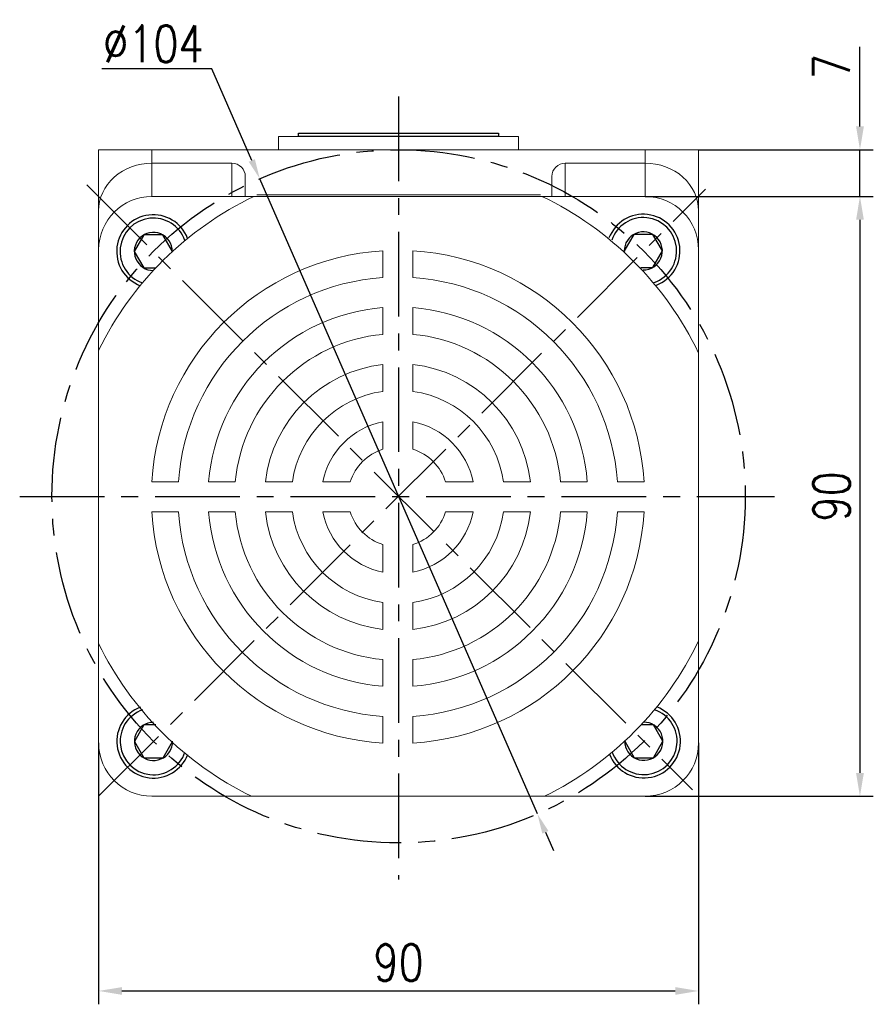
# Model space of a CAD drawing. Header units: inches. Extents: x 837 to 6223, y -2862 to 3098.
# Tile 60 of 139: x 5865 to 5993, y -2463 to -2315. Entities that reach past the tile are written whole.
import ezdxf

# ---------------------------------------------------------------- set-up
doc = ezdxf.new("R2010")
doc.units = ezdxf.units.IN
doc.header["$LTSCALE"] = 10
doc.header["$MEASUREMENT"] = 0
doc.linetypes.add('CENTER', pattern=[10.16, 6.35, -1.27, 1.27, -1.27])
for name, color, linetype in [('1轮廓实线层', 7, 'Continuous'), ('3中心线层', 1, 'CENTER'), ('7标注层', 4, 'Continuous')]:
    doc.layers.add(name, color=color, linetype=linetype)
doc.styles.add('PC_TEXTSTYLE', font='isocp.shx', dxfattribs={"width": 0.8, "bigfont": 'HZFS.SHX'})
doc.styles.add('TH_GBDIM', font='romans.shx', dxfattribs={"width": 0.8, "bigfont": 'gbcbig.shx'})
doc.dimstyles.new('TH_GBDIM', dxfattribs={"dimtxt": 3.5, "dimasz": 2.5, "dimexe": 2, "dimexo": 0, "dimgap": 1, "dimtad": 1, "dimdec": 4, "dimdsep": 46, "dimtxsty": 'TH_GBDIM', "dimcen": 0.09, "dimclrd": 4, "dimclre": 4, "dimclrt": 3, "dimadec": 0, "dimazin": 0, "dimtfac": 1, "dimtdec": 4, "dimtmove": 0, "dimatfit": 3, "dimfxl": 1, "dimtzin": 0, "dimarcsym": 0})
doc.dimstyles.new('直径标注A3', dxfattribs={"dimtxt": 3.5, "dimasz": 3, "dimexe": 2, "dimexo": 0.0625, "dimgap": 1, "dimtad": 1, "dimtih": 1, "dimtoh": 1, "dimdsep": 46, "dimtxsty": 'PC_TEXTSTYLE', "dimsah": 1, "dimcen": 0.09, "dimclrt": 3, "dimadec": 0, "dimazin": 0, "dimtfac": 0.7, "dimtmove": 0, "dimatfit": 0, "dimfxl": 1, "dimtzin": 0, "dimarcsym": 0})

# ---------------------------------------------------------------- blocks, each defined once
blk = doc.blocks.new('*D541')
at = {"layer": '7标注层', "color": 4, "lineweight": -2, "transparency": 16777216}
for p, q in [((5876.61, -2423.51), (5876.61, -2462.72)), ((5966.61, -2423.51), (5966.61, -2462.72)), ((5880.11, -2460.72), (5963.11, -2460.72))]:
    blk.add_line(p, q, dxfattribs=at)
at = {"layer": '7标注层', "color": 4, "transparency": 16777216}
for points in [[(5880.11, -2460.14), (5880.11, -2461.3), (5876.61, -2460.72)], [(5963.11, -2460.14), (5963.11, -2461.3), (5966.61, -2460.72)]]:
    blk.add_solid(points, dxfattribs=at)
at = {"layer": 'Defpoints', "color": 0, "transparency": 16777216}
for p in [(5876.61, -2423.51), (5966.61, -2423.51), (5966.61, -2460.72)]:
    blk.add_point(p, dxfattribs=at)
at = {"layer": '7标注层', "color": 3, "transparency": 16777216, "insert": (5921.61, -2456.47), "char_height": 5.5, "attachment_point": 5, "style": 'TH_GBDIM'}
blk.add_mtext('90', dxfattribs=at)
blk = doc.blocks.new('*D542')
at = {"layer": '7标注层', "color": 4, "lineweight": -2, "transparency": 16777216}
for p, q in [((5958.61, -2341.51), (5992.82, -2341.51)), ((5990.82, -2345.01), (5990.82, -2428.01)), ((5958.61, -2431.51), (5992.82, -2431.51))]:
    blk.add_line(p, q, dxfattribs=at)
at = {"layer": '7标注层', "color": 4, "transparency": 16777216}
for points in [[(5990.24, -2345.01), (5991.41, -2345.01), (5990.82, -2341.51)], [(5990.24, -2428.01), (5991.41, -2428.01), (5990.82, -2431.51)]]:
    blk.add_solid(points, dxfattribs=at)
at = {"layer": 'Defpoints', "color": 0, "transparency": 16777216}
for p in [(5958.61, -2341.51), (5958.61, -2431.51), (5990.82, -2431.51)]:
    blk.add_point(p, dxfattribs=at)
at = {"layer": '7标注层', "color": 3, "transparency": 16777216, "insert": (5986.57, -2386.51), "char_height": 5.5, "attachment_point": 5, "rotation": 90, "style": 'TH_GBDIM'}
blk.add_mtext('90', dxfattribs=at)
blk = doc.blocks.new('*D543')
at = {"layer": '7标注层', "color": 4, "lineweight": -2, "transparency": 16777216}
for p, q in [((5990.82, -2331.01), (5990.82, -2319.07)), ((5966.61, -2334.51), (5992.82, -2334.51)), ((5990.82, -2341.51), (5990.82, -2334.51)), ((5967.66, -2341.51), (5992.82, -2341.51)), ((5990.82, -2345.01), (5990.82, -2348.51))]:
    blk.add_line(p, q, dxfattribs=at)
at = {"layer": '7标注层', "color": 4, "transparency": 16777216}
for points in [[(5990.24, -2331.01), (5991.41, -2331.01), (5990.82, -2334.51)], [(5990.24, -2345.01), (5991.41, -2345.01), (5990.82, -2341.51)]]:
    blk.add_solid(points, dxfattribs=at)
at = {"layer": 'Defpoints', "color": 0, "transparency": 16777216}
for p in [(5966.61, -2334.51), (5967.66, -2341.51), (5990.82, -2341.51)]:
    blk.add_point(p, dxfattribs=at)
at = {"layer": '7标注层', "color": 3, "transparency": 16777216, "insert": (5986.57, -2322.04), "char_height": 5.5, "attachment_point": 5, "rotation": 90, "style": 'TH_GBDIM'}
blk.add_mtext('7', dxfattribs=at)
blk = doc.blocks.new('*D540')
at = {"layer": '7标注层', "color": 0, "lineweight": -2, "transparency": 16777216}
for p, q in [((5893.57, -2322.35), (5877.07, -2322.35)), ((5899.59, -2336.11), (5893.57, -2322.35)), ((5942.43, -2434.16), (5900.79, -2338.86)), ((5943.63, -2436.91), (5944.83, -2439.66))]:
    blk.add_line(p, q, dxfattribs=at)
at = {"layer": '7标注层', "color": 0, "transparency": 16777216}
for points in [[(5900.04, -2335.91), (5899.13, -2336.31), (5900.79, -2338.86)], [(5944.09, -2436.71), (5943.17, -2437.11), (5942.43, -2434.16)]]:
    blk.add_solid(points, dxfattribs=at)
at = {"layer": 'Defpoints', "color": 0, "transparency": 16777216}
for p in [(5900.79, -2338.86), (5942.43, -2434.16)]:
    blk.add_point(p, dxfattribs=at)
at = {"layer": '7标注层', "color": 3, "transparency": 16777216, "insert": (5884.82, -2318.6), "char_height": 5.5, "attachment_point": 5, "style": 'TH_GBDIM'}
blk.add_mtext('∅104', dxfattribs=at)

msp = doc.modelspace()

# ---------------------------------------------------------------- linework, layer by layer
at = {"color": 7, "linetype": 'Continuous', "lineweight": 15}
for p, q in [((5903.60646, -2332.50757), (5939.60646, -2332.50757)), ((5876.60646, -2334.50757), (5884.60646, -2334.50757)), ((5876.60646, -2343.67661), (5876.60646, -2334.50757)), ((5884.60646, -2334.50757), (5884.60646, -2336.50757)), ((5884.60646, -2334.50757), (5958.60646, -2334.50757)), ((5958.60646, -2336.50757), (5958.60646, -2334.50757)), ((5958.60646, -2334.50757), (5966.60647, -2334.50757)), ((5966.60647, -2334.50757), (5966.60647, -2343.6766)), ((5884.60646, -2336.50757), (5884.60646, -2341.50757)), ((5896.60646, -2336.50757), (5884.60646, -2336.50757)), ((5896.60646, -2341.50757), (5896.60646, -2336.50757)), ((5946.60646, -2336.50757), (5946.60646, -2341.50757)), ((5946.60646, -2336.50757), (5958.60646, -2336.50757)), ((5958.60646, -2341.50757), (5958.60646, -2336.50757)), ((5898.60646, -2338.51961), (5898.60646, -2341.50757)), ((5944.60646, -2341.50757), (5944.60646, -2338.51961)), ((5958.60646, -2341.50757), (5884.60646, -2341.50757)), ((5900.33589, -2341.25757), (5942.87704, -2341.25757)), ((5876.60646, -2349.50757), (5876.60646, -2343.67661)), ((5966.60647, -2343.6766), (5966.60647, -2349.50756)), ((5876.60646, -2349.50757), (5876.60646, -2347.00757)), ((5966.60647, -2347.00757), (5966.60647, -2349.50756)), ((5876.60646, -2349.50757), (5876.60646, -2423.50757)), ((5919.25929, -2353.67275), (5919.25929, -2349.66443)), ((5923.75929, -2353.67275), (5923.75929, -2349.66443)), ((5966.60647, -2423.50756), (5966.60647, -2349.50756)), ((5919.25929, -2362.19949), (5919.25929, -2358.18491)), ((5923.75929, -2362.19949), (5923.75929, -2358.18491)), ((5919.25929, -2370.75495), (5919.25929, -2366.72292)), ((5923.75929, -2370.75495), (5923.75929, -2366.72292)), ((5919.25929, -2379.44141), (5919.25929, -2375.31821)), ((5923.75929, -2379.44141), (5923.75929, -2375.31821)), ((5888.58608, -2384.34596), (5884.57777, -2384.34596)), ((5893.09825, -2384.34596), (5897.11283, -2384.34596)), ((5901.63626, -2384.34596), (5905.66828, -2384.34596)), ((5914.35475, -2384.34596), (5910.23155, -2384.34596)), ((5928.66383, -2384.34596), (5932.78703, -2384.34596)), ((5937.3503, -2384.34596), (5941.38233, -2384.34596)), ((5945.90576, -2384.34596), (5949.92034, -2384.34596)), ((5954.4325, -2384.34596), (5958.44082, -2384.34596)), ((5888.58608, -2388.84596), (5884.57777, -2388.84596)), ((5893.09825, -2388.84596), (5897.11283, -2388.84596)), ((5901.63626, -2388.84596), (5905.66828, -2388.84596)), ((5914.35475, -2388.84596), (5910.23155, -2388.84596)), ((5928.66383, -2388.84596), (5932.78703, -2388.84596)), ((5937.3503, -2388.84596), (5941.38233, -2388.84596)), ((5945.90576, -2388.84596), (5949.92034, -2388.84596)), ((5954.4325, -2388.84596), (5958.44082, -2388.84596)), ((5919.25929, -2393.7505), (5919.25929, -2397.8737)), ((5923.75929, -2393.7505), (5923.75929, -2397.8737)), ((5919.25929, -2402.43696), (5919.25929, -2406.46899)), ((5923.75929, -2402.43696), (5923.75929, -2406.46899)), ((5919.25929, -2410.99242), (5919.25929, -2415.007)), ((5923.75929, -2410.99242), (5923.75929, -2415.007)), ((5919.25929, -2419.51916), (5919.25929, -2423.52748)), ((5923.75929, -2419.51916), (5923.75929, -2423.52748)), ((5884.60646, -2431.50756), (5958.60646, -2431.50756))]:
    msp.add_line(p, q, dxfattribs=at)
for centre, radius, start, end in [((5884.60646, -2349.50757), 8, 90, 180), ((5921.50929, -2386.59596), 50, 115.6085787, 153.9037719), ((5921.50929, -2386.59596), 50, 25.5852807, 64.3914213), ((5958.60646, -2349.50757), 8, 0, 90), ((5921.50929, -2386.59596), 37, 93.4863538, 176.5136462), ((5921.50929, -2386.59596), 37, 3.4863538, 86.5136462), ((5921.50929, -2386.59596), 33, 93.9095635, 176.0904365), ((5921.50929, -2386.59596), 33, 3.9095635, 86.0904365), ((5921.50929, -2386.59596), 28.5, 94.528063, 175.471937), ((5921.50929, -2386.59596), 28.5, 4.528063, 85.471937), ((5921.50929, -2386.59596), 24.5, 95.2692819, 174.7307181), ((5921.50929, -2386.59596), 24.5, 5.2692819, 84.7307181), ((5921.50929, -2386.59596), 20, 96.4594498, 173.5405502), ((5921.50929, -2386.59596), 20, 6.4594498, 83.5405502), ((5921.50929, -2386.59596), 16, 98.0840139, 171.9159861), ((5921.50929, -2386.59596), 16, 8.0840139, 81.9159861), ((5921.50929, -2386.59596), 11.5, 101.2828243, 168.7171757), ((5921.50929, -2386.59596), 11.5, 11.2828243, 78.7171757), ((5921.50929, -2386.59596), 7.5, 107.4576031, 162.5423969), ((5921.50929, -2386.59596), 7.5, 17.4576031, 72.5423969), ((5921.50929, -2386.59596), 37, 183.4863538, 266.5136462), ((5921.50929, -2386.59596), 33, 183.9095635, 266.0904365), ((5921.50929, -2386.59596), 28.5, 184.528063, 265.471937), ((5921.50929, -2386.59596), 24.5, 185.2692819, 264.7307181), ((5921.50929, -2386.59596), 20, 186.4594498, 263.5405502), ((5921.50929, -2386.59596), 16, 188.0840139, 261.9159861), ((5921.50929, -2386.59596), 11.5, 191.2828243, 258.7171757), ((5921.50929, -2386.59596), 7.5, 197.4576031, 252.5423969), ((5921.50929, -2386.59596), 7.5, 287.4576031, 342.5423969), ((5921.50929, -2386.59596), 11.5, 281.2828243, 348.7171757), ((5921.50929, -2386.59596), 16, 278.0840139, 351.9159861), ((5921.50929, -2386.59596), 20, 276.4594498, 353.5405502), ((5921.50929, -2386.59596), 33, 273.9095635, 356.0904365), ((5921.50929, -2386.59596), 37, 273.4863538, 356.5136462), ((5921.50929, -2386.59596), 24.5, 275.2692819, 354.7307181), ((5921.50929, -2386.59596), 28.5, 274.528063, 355.471937), ((5921.50929, -2386.59596), 50, 206.0962281, 243.9266589), ((5921.50929, -2386.59596), 50, 296.0733411, 334.4147193), ((5884.60646, -2423.50757), 8, 180, 270), ((5958.60646, -2423.50757), 8, 270, 0)]:
    msp.add_arc(centre, radius, start, end, dxfattribs=at)
for centre, major_axis, ratio, start_param, end_param in [((5884.60646, -2343.6766), (8, 0), 0.896129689, 1.570796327, 3.141592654), ((5896.60646, -2338.51961), (0, 2.01204), 0.994016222, 4.71238898, 6.283185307), ((5946.60646, -2338.51961), (0, -2.01204), 0.994016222, 3.141592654, 4.71238898), ((5958.60646, -2343.6766), (8, 0), 0.896129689, 0, 1.570796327)]:
    msp.add_ellipse(centre, major_axis=major_axis, ratio=ratio, start_param=start_param, end_param=end_param, dxfattribs=at)
for points in [[(5903.60646, -2332.50757), (5903.60646, -2334.50757)], [(5939.60646, -2334.50757), (5939.60646, -2332.50757)]]:
    msp.add_open_spline(points, degree=1, dxfattribs=at)
at = {"layer": '1轮廓实线层'}
for p, q in [((5906.60646, -2332.50757), (5906.60646, -2332.00757)), ((5906.60646, -2332.00757), (5936.60646, -2332.00757)), ((5936.60646, -2332.50757), (5906.60646, -2332.50757)), ((5936.60646, -2332.00757), (5936.60646, -2332.50757)), ((5883.38674, -2347.28136), (5881.95674, -2349.75819)), ((5886.24674, -2347.28136), (5883.38674, -2347.28136)), ((5887.67674, -2349.75819), (5886.24674, -2347.28136)), ((5956.8889, -2347.20415), (5955.4589, -2349.68099)), ((5959.7489, -2347.20415), (5956.8889, -2347.20415)), ((5961.1789, -2349.68099), (5959.7489, -2347.20415)), ((5881.95674, -2349.75819), (5883.38674, -2352.23502)), ((5887.65745, -2349.7916), (5887.67674, -2349.75819)), ((5955.4589, -2349.68099), (5955.5055, -2349.7617)), ((5959.7489, -2352.15782), (5961.1789, -2349.68099)), ((5883.38674, -2352.23502), (5885.19172, -2352.23502)), ((5957.93078, -2352.15782), (5959.7489, -2352.15782)), ((5883.40574, -2420.79912), (5881.97574, -2423.27595)), ((5885.20963, -2420.79912), (5883.40574, -2420.79912)), ((5959.8274, -2420.77889), (5958.00476, -2420.77889)), ((5961.2574, -2423.25572), (5959.8274, -2420.77889)), ((5881.97574, -2423.27595), (5883.40574, -2425.75278)), ((5886.26574, -2425.75278), (5887.69574, -2423.27595)), ((5887.69574, -2423.27595), (5887.67465, -2423.23942)), ((5955.57676, -2423.18755), (5955.5374, -2423.25572)), ((5955.5374, -2423.25572), (5956.9674, -2425.73256)), ((5959.8274, -2425.73256), (5961.2574, -2423.25572)), ((5883.40574, -2425.75278), (5886.26574, -2425.75278)), ((5956.9674, -2425.73256), (5959.8274, -2425.73256))]:
    msp.add_line(p, q, dxfattribs=at)
for centre, radius, start, end in [((5884.81674, -2349.75819), 5.5, 20.917377, 249.1317892), ((5958.3189, -2349.68099), 5.5, 290.8390044, 159.3251244), ((5884.81674, -2349.75819), 5, 18.9722169, 251.0769493), ((5958.3189, -2349.68099), 5, 288.8776932, 161.2864356), ((5884.81674, -2349.75819), 2.86, 359.6869279, 270.3622382), ((5958.3189, -2349.68099), 2.86, 269.4028564, 180.7612725), ((5884.83574, -2423.27595), 5.5, 110.8977948, 339.1122772), ((5958.3974, -2423.25572), 5.5, 200.7969738, 69.283384), ((5884.83574, -2423.27595), 5, 108.9526305, 341.0574415), ((5958.3974, -2423.25572), 5, 198.8356453, 71.2447125), ((5884.83574, -2423.27595), 2.86, 89.6672928, 0.3427792), ((5958.3974, -2423.25572), 2.86, 179.360605, 90.7197528)]:
    msp.add_arc(centre, radius, start, end, dxfattribs=at)
at = {"layer": '3中心线层', "ltscale": 0.2}
for p, q in [((5921.60646, -2326.51063), (5921.60646, -2443.97911)), ((5874.83081, -2339.78354), (5965.6956, -2430.54568)), ((5876.60646, -2431.50668), (5967.66261, -2340.43452)), ((5864.76612, -2386.50757), (5978.01649, -2386.50757))]:
    msp.add_line(p, q, dxfattribs=at)
msp.add_circle((5921.60646, -2386.50757), 52, dxfattribs=at)

# ---------------------------------------------------------------- dimensions: what is measured, and where the dimension line sits
at = {"layer": '7标注层'}
dim = msp.add_diameter_dim_2p(p1=(5942.4258, -2434.15791), p2=(5900.78713, -2338.85722), dimstyle='直径标注A3', override={"dimtxt": 5.5, "dimasz": 3, "dimgap": 1, "dimtad": 1, "dimjust": 0, "dimdec": 2, "dimlfac": 1, "dimtxsty": 'TH_GBDIM', "dimse1": 0, "dimse2": 0, "dimsd1": 0, "dimsd2": 0, "dimadec": 2}, dxfattribs=at)
dim.commit()
dim.dimension.update_dxf_attribs({"geometry": '*D540', "text_midpoint": (5884.82146, -2322.34777), "dimtype": 163})
for base, p1, p2, picture, middle in [((5990.82486, -2341.50757), (5966.60647, -2334.50757), (5967.66261, -2341.50757), '*D543', (5990.82486, -2322.0409)), ((5990.82486, -2431.50757), (5958.60646, -2341.50757), (5958.60646, -2431.50757), '*D542', (5990.82486, -2386.50757))]:
    dim = msp.add_linear_dim(base=base, p1=p1, p2=p2, angle=90, dimstyle='TH_GBDIM', override={"dimtxt": 5.5, "dimasz": 3.5, "dimgap": 1.5, "dimdec": 1, "dimadec": 1}, dxfattribs=at)
    dim.commit()
    dim.dimension.update_dxf_attribs({"geometry": picture, "text_midpoint": middle, "dimtype": 160})
dim = msp.add_linear_dim(base=(5966.60647, -2460.7216), p1=(5876.60646, -2423.50757), p2=(5966.60647, -2423.50756), dimstyle='TH_GBDIM', override={"dimtxt": 5.5, "dimasz": 3.5, "dimgap": 1.5, "dimdec": 1, "dimadec": 1}, dxfattribs=at)
dim.commit()
dim.dimension.update_dxf_attribs({"geometry": '*D541', "text_midpoint": (5921.60646, -2460.7216), "dimtype": 160})

doc.saveas('drawing.dxf')
